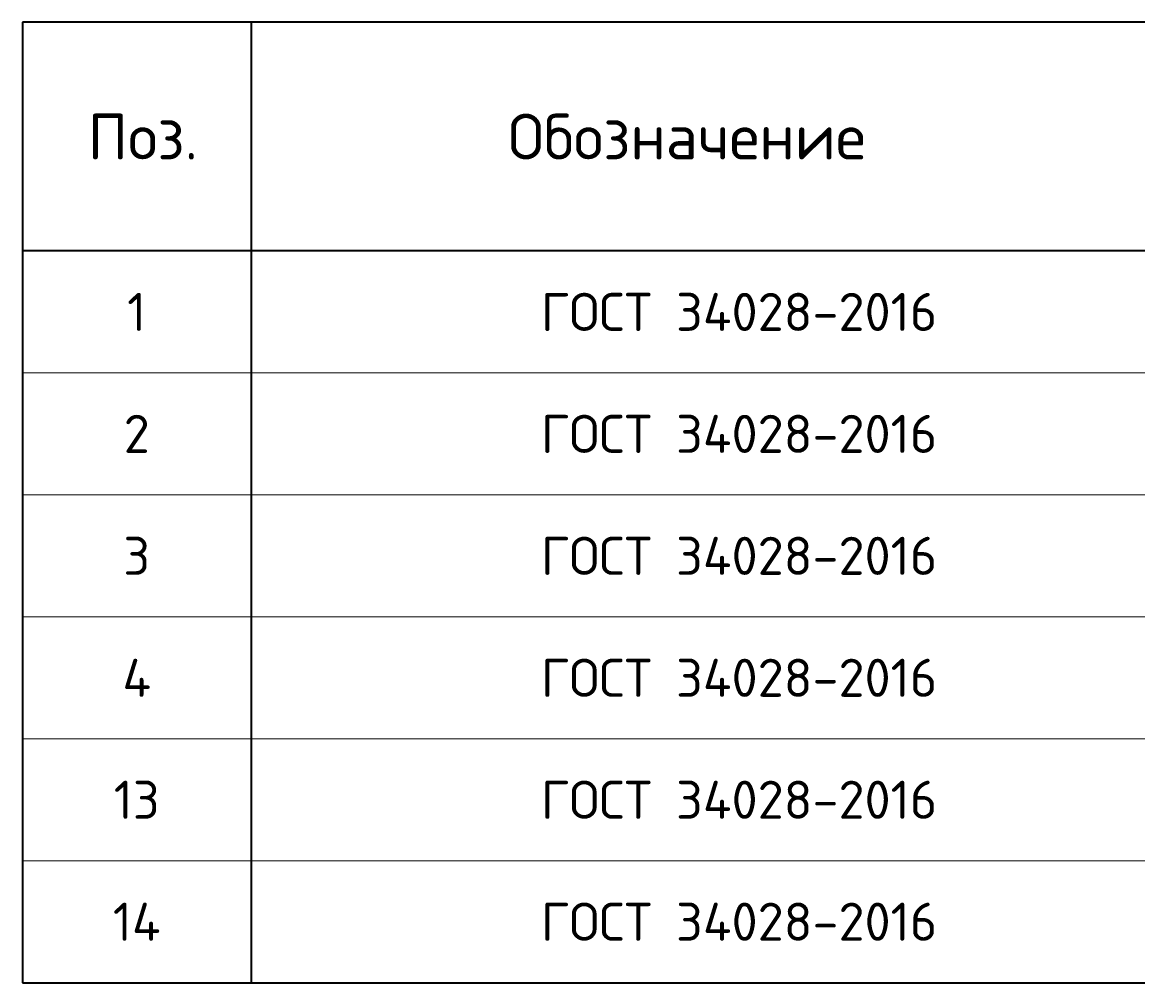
# Model space of a CAD drawing. Header units: millimetres. Extents: x 72323 to 81758, y 7947 to 13938.
# Tile 4 of 7: x 72369 to 73831, y 12425 to 13685. Entities that reach past the tile are written whole.
import ezdxf

# ---------------------------------------------------------------- set-up
doc = ezdxf.new("R2010")
doc.units = ezdxf.units.MM
doc.layers.add('Standard', color=7, linetype='Continuous', lineweight=25)
doc.styles.add('ISOCPEUR', font='ISOCPEUR')

msp = doc.modelspace()

# ---------------------------------------------------------------- linework, layer by layer
at = {"layer": 'Standard', "color": 7, "linetype": 'Continuous', "lineweight": 35, "transparency": 33554687}
for p, q in [((76068.7, 13684.9), (72368.7, 13684.9)), ((72368.7, 13684.9), (72368.7, 13384.9)), ((72668.7, 13684.9), (72668.7, 13384.9)), ((76068.7, 13384.9), (72368.7, 13384.9)), ((72368.7, 13384.9), (72368.7, 13224.9)), ((72668.7, 13384.9), (72668.7, 13224.9)), ((72368.7, 13224.9), (72368.7, 13064.9)), ((72668.7, 13224.9), (72668.7, 13064.9)), ((72368.7, 13064.9), (72368.7, 12904.9)), ((72668.7, 13064.9), (72668.7, 12904.9)), ((72368.7, 12904.9), (72368.7, 12744.9)), ((72668.7, 12904.9), (72668.7, 12744.9)), ((72368.7, 12744.9), (72368.7, 12584.9)), ((72668.7, 12744.9), (72668.7, 12584.9)), ((72368.7, 12584.9), (72368.7, 12424.9)), ((72668.7, 12584.9), (72668.7, 12424.9)), ((72368.7, 12424.9), (76068.7, 12424.9))]:
    msp.add_line(p, q, dxfattribs=at)
at = {"layer": 'Standard', "color": 7, "linetype": 'Continuous', "lineweight": 13, "transparency": 33554687}
for p, q in [((76068.7, 13224.9), (72368.7, 13224.9)), ((76068.7, 13064.9), (72368.7, 13064.9)), ((76068.7, 12904.9), (72368.7, 12904.9)), ((76068.7, 12744.9), (72368.7, 12744.9)), ((76068.7, 12584.9), (72368.7, 12584.9)), ((76068.7, 12424.9), (72368.7, 12424.9))]:
    msp.add_line(p, q, dxfattribs=at)

# ---------------------------------------------------------------- texts
at = {"layer": 'Standard', "color": 7, "linetype": 'Continuous', "lineweight": 35, "transparency": 33554687, "style": 'ISOCPEUR'}
for s, insert, char_height, width, attachment_point in [('\\A1;{\\fISOCPEUR|i0|b0;\\H60.000000;\\W1.000000;\\C7;Поз.}\\P', (72526.7, 13534.9), 12, 174.736, 5), ('\\A1;{\\fISOCPEUR|i0|b0;\\H60.000000;\\W1.000000;\\C7;Обозначение}\\P', (73240.2, 13534.9), 12, 500.255, 5), ('\\A1;{\\fISOCPEUR|i0|b0;\\H50.000000;\\W1.000000;\\C7;ГОСТ 34028-2016}\\P', (73048.7, 13304.9), 10, 549.083, 4), ('\\A1;{\\fISOCPEUR|i0|b0;\\H50.000000;\\W1.000000;\\C7;1}\\P', (72518.7, 13304.9), 10, 38.889, 5), ('\\A1;{\\fISOCPEUR|i0|b0;\\H50.000000;\\W1.000000;\\C7;ГОСТ 34028-2016}\\P', (73048.7, 13144.9), 10, 549.083, 4), ('\\A1;{\\fISOCPEUR|i0|b0;\\H50.000000;\\W1.000000;\\C7;2}\\P', (72518.7, 13144.9), 10, 54.444, 5), ('\\A1;{\\fISOCPEUR|i0|b0;\\H50.000000;\\W1.000000;\\C7;ГОСТ 34028-2016}\\P', (73048.7, 12984.9), 10, 549.083, 4), ('\\A1;{\\fISOCPEUR|i0|b0;\\H50.000000;\\W1.000000;\\C7;3}\\P', (72518.7, 12984.9), 10, 54.444, 5), ('\\A1;{\\fISOCPEUR|i0|b0;\\H50.000000;\\W1.000000;\\C7;ГОСТ 34028-2016}\\P', (73048.7, 12824.9), 10, 549.083, 4), ('\\A1;{\\fISOCPEUR|i0|b0;\\H50.000000;\\W1.000000;\\C7;4}\\P', (72518.7, 12824.9), 10, 60, 5), ('\\A1;{\\fISOCPEUR|i0|b0;\\H50.000000;\\W1.000000;\\C7;ГОСТ 34028-2016}\\P', (73048.7, 12664.9), 10, 549.083, 4), ('\\A1;{\\fISOCPEUR|i0|b0;\\H50.000000;\\W1.000000;\\C7;13}\\P', (72518.7, 12664.9), 10, 78.75, 5), ('\\A1;{\\fISOCPEUR|i0|b0;\\H50.000000;\\W1.000000;\\C7;ГОСТ 34028-2016}\\P', (73048.7, 12504.9), 10, 549.083, 4), ('\\A1;{\\fISOCPEUR|i0|b0;\\H50.000000;\\W1.000000;\\C7;14}\\P', (72518.7, 12504.9), 10, 84.118, 5)]:
    msp.add_mtext(s, dxfattribs=dict(at, insert=insert, char_height=char_height, width=width, attachment_point=attachment_point))

doc.saveas('drawing.dxf')
